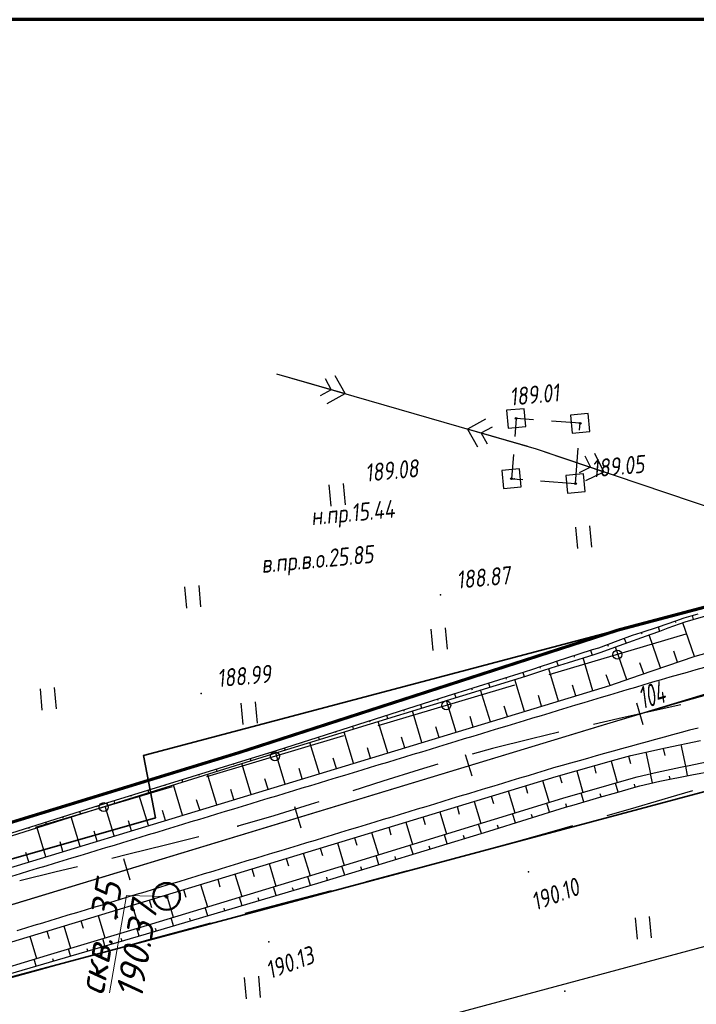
# Model space of a CAD drawing. Header units: millimetres. Extents: x 1808 to 2912, y -1045 to 155.
# Tile 5 of 43: x 2055 to 2131, y -866 to -756. Entities that reach past the tile are written whole.
import ezdxf

# ---------------------------------------------------------------- set-up
doc = ezdxf.new("R2010")
doc.units = ezdxf.units.MM
doc.linetypes.add('CONTI', pattern=[0])
for name, color, linetype, lineweight in [('10', 1, 'Continuous', 35), ('геология', 7, 'Continuous', 20), ('КОПИЯ_ОСЬ_13_ОТКОСЫ', 7, 'Continuous', 30), ('КОПИЯ_ОСЬ_ГРАНИЦЫ_ПОЛОС', 7, 'Continuous', 30), ('ОСЬ_ВЕРХ_ПОКРЫТИЯ_ГРАНИЦЫ_ПОЛОС', 7, 'Continuous', 30), ('ОСЬ_ВЕРХ_ПОКРЫТИЯ_ОСЬ', 1, 'Continuous', 30)]:
    doc.layers.add(name, color=color, linetype=linetype, lineweight=lineweight)
for name, color, linetype in [('_Оформление', 7, 'Continuous'), ('_Ростелеком', 6, 'Continuous'), ('NAD_MDEFAULT', 7, 'CONTI'), ('PI_OTDEFAULT', 172, 'CONTI'), ('PI_TTDEFAULT', 5, 'CONTI'), ('PLN_O', 7, 'CONTI'), ('SIT_LDEFAULT', 7, 'CONTI'), ('USLZNDEFAULT', 7, 'CONTI'), ('ZAPSKDEFAULT', 7, 'CONTI'), ('КОПИЯ_ОСЬ_ТАНГЕНСЫ', 1, 'Continuous'), ('ОСЬ_ВЕРХ_ПОКРЫТИЯ_ПИКЕТЫ', 1, 'Continuous')]:
    doc.layers.add(name, color=color, linetype=linetype)
doc.styles.add('eskd', font='isocpeur.ttf', dxfattribs={"width": 1.2, "height": 2})
doc.styles.get("Standard").update_dxf_attribs({"font": 'isocpeui.ttf'})
doc.styles.add('ГОСТ', font='isocpeur.ttf', dxfattribs={"height": 4})
doc.linetypes.add('Связь', pattern='A,12.5,[130,ltypeshp.shx,S=1,R=-30,X=0,Y=0.9],1,[130,ltypeshp.shx,S=1,R=-30,X=0,Y=0.9],1,[130,ltypeshp.shx,S=1,R=-30,X=0,Y=0.9],4.5', length=19)

# ---------------------------------------------------------------- blocks, each defined once
blk = doc.blocks.new('BL_2011')
at = {"color": 0}
for p, q in [((0, 0), (0, 2.4)), ((1.6, 0), (1.6, 2.4))]:
    blk.add_line(p, q, dxfattribs=at)
blk = doc.blocks.new('BL_27')
at = {"color": 0}
for p, q in [((1, 1), (-1, 1)), ((-1, 1), (-1, -1)), ((1, -1), (1, 1)), ((-1, -1), (1, -1))]:
    blk.add_line(p, q, dxfattribs=at)
blk.add_circle((0, 0), 0.1, dxfattribs=at)

msp = doc.modelspace()

# ---------------------------------------------------------------- linework, layer by layer
at = {"layer": '10'}
for points in [[(2370.52, -814.78), (2340.8, -809.75), (2326.22, -807.28), (2312.08, -805.76), (2278.54, -802.18), (2261.97, -800.24), (2163.25, -813), (2163.25, -813), (2069.02, -837.92), (2070.37, -844.9), (2007.36, -862.93), (1993.22, -867.8), (1864.53, -912.06), (1853.36, -914.89)], [(2650.1, -861.16), (2626.95, -857.05), (2570.11, -856.09), (2565.26, -865.7), (2519.43, -865.27), (2470.7, -857.69), (2465.22, -856.38), (2469.16, -847.43), (2442.03, -843.61), (2381.61, -830.69), (2299.11, -815.87), (2220.12, -825.4), (2217.18, -825.21), (2172.07, -831.2), (2010.75, -874.33), (2006.06, -875.95), (1867.8, -923.77), (1857.45, -929.54)], [(1857.45, -929.54), (1867.8, -923.77), (2006.06, -875.95), (2010.75, -874.33), (2172.07, -831.2), (2217.18, -825.21), (2220.12, -825.4), (2299.11, -815.87), (2381.61, -830.69)]]:
    msp.add_lwpolyline(points, dxfattribs=at)
at = {"layer": '_Оформление', "lineweight": 70, "ltscale": 200}
msp.add_lwpolyline([(2910.36, -755.52), (1807.57, -755.52), (1807.57, -1041.4), (2910.36, -1041.4)], close=True, dxfattribs=at)
at = {"layer": '_Ростелеком', "color": 5, "linetype": 'Связь', "const_width": 0.35}
msp.add_lwpolyline([(2370.52, -814.78), (2340.8, -809.75), (2326.23, -807.2), (2312.08, -805.76), (2291.55, -803.57), (2261.95, -801.04), (2233.77, -804.47), (2208.72, -807.74), (2183.25, -810.74), (2183.25, -810.74), (2163.25, -813), (2122.18, -823.87), (2079.78, -837.58), (2042.87, -848.89), (2007.26, -861.09), (1958.59, -876.44), (1920.12, -889.79), (1878.5, -904.36), (1855.21, -912.13), (1852.76, -912.74)], dxfattribs=at)
at = {"layer": 'PI_TTDEFAULT', "color": 5}
for p in [(2110.76, -800.17, 189.01), (2110.54, -806.94, 189.08), (2117.4, -807.47, 189.05), (2102.28, -819.94, 188.87), (2075.48, -830.97, 188.99), (2079.6, -845.83, 190.29), (2112.13, -850.95, 190.1), (2083.07, -858.79, 190.13), (2116.21, -864.31, 190.42)]:
    msp.add_point(p, dxfattribs=at)
at = {"layer": 'PLN_O'}
for p, q in [((2129.76, -824.34), (2114.43, -828.9)), ((2110.59, -830.04), (2095.26, -834.59)), ((2091.42, -835.73), (2076.09, -840.29)), ((2072.25, -841.42), (2056.91, -845.98))]:
    msp.add_line(p, q, dxfattribs=at)
for centre in [(2122.1, -826.62), (2102.93, -832.31), (2083.75, -838), (2064.58, -843.7)]:
    msp.add_circle(centre, 0.5, dxfattribs=at)
at = {"layer": 'SIT_LDEFAULT', "color": 7}
for p, q in [((2083.91, -795.18), (2113.01, -803.58)), ((2084.87, -795.46), (2091.6, -797.39)), ((2089.38, -795.71), (2090.06, -796.96)), ((2091.6, -797.39), (2090.51, -795.42)), ((2090.06, -796.96), (2088.83, -797.64)), ((2089.61, -798.49), (2091.6, -797.39)), ((2107.31, -800.27), (2105.32, -801.37)), ((2110.76, -800.17), (2110.6, -802.2)), ((2112.71, -800.32), (2110.76, -800.17)), ((2112.05, -803.31), (2105.32, -801.37)), ((2105.32, -801.37), (2106.42, -803.34)), ((2106.86, -801.8), (2108.1, -801.12)), ((2117.93, -800.72), (2114.71, -800.48)), ((2117.86, -801.49), (2117.93, -800.72)), ((2107.54, -803.05), (2106.86, -801.8)), ((2113.01, -803.58), (2256.76, -852.19)), ((2117.4, -807.47), (2117.71, -803.49)), ((2110.45, -804.21), (2110.23, -806.92)), ((2113.96, -803.91), (2120.59, -806.14)), ((2118.45, -804.36), (2119.07, -805.63)), ((2120.59, -806.14), (2119.58, -804.11)), ((2119.07, -805.63), (2117.8, -806.26)), ((2110.23, -806.92), (2111.5, -807.02)), ((2118.56, -807.14), (2120.59, -806.14)), ((2113.5, -807.17), (2117.4, -807.47)), ((2129.2, -832.26), (2127, -832.74)), ((2127, -832.74), (2122.14, -833.82)), ((2122.14, -833.82), (2119.43, -834.43)), ((2115.53, -835.32), (2112.47, -836.04)), ((2112.47, -836.04), (2108.1, -837.15)), ((2108.1, -837.15), (2105.84, -837.77)), ((2102, -838.89), (2099.9, -839.52)), ((2099.9, -839.52), (2095.82, -840.8)), ((2095.82, -840.81), (2092.46, -841.88)), ((2128.75, -842.36), (2130.55, -841.83)), ((2087.7, -843.41), (2083.64, -844.66)), ((2088.65, -843.11), (2087.7, -843.41)), ((2124.18, -843.71), (2128.75, -842.36)), ((2120.96, -844.64), (2124.18, -843.71)), ((2083.64, -844.66), (2079.6, -845.83)), ((2110.79, -847.56), (2115.05, -846.36)), ((2115.05, -846.36), (2117.12, -845.76)), ((2075.22, -847.01), (2071.49, -847.97)), ((2107.48, -848.46), (2110.79, -847.56)), ((2071.49, -847.97), (2067.41, -848.97)), ((2067.41, -848.97), (2065.51, -849.44)), ((2098.5, -850.85), (2102.6, -849.78)), ((2102.6, -849.78), (2103.63, -849.5)), ((2059.26, -850.95), (2055.18, -851.95)), ((2061.63, -850.38), (2059.25, -850.96)), ((2094.4, -851.91), (2098.5, -850.85)), ((2093.95, -852.02), (2094.4, -851.91)), ((2086.2, -854.05), (2090.08, -853.03)), ((2082.11, -855.14), (2086.2, -854.05)), ((2080.43, -855.59), (2082.11, -855.14)), ((2073.83, -857.39), (2076.56, -856.65)), ((2084.14, -872.1), (2143.67, -856.11)), ((2069.64, -858.54), (2073.83, -857.39)), ((2066.91, -859.29), (2069.64, -858.54)), ((2057.08, -862), (2061.25, -860.85)), ((2061.25, -860.85), (2063.06, -860.35)), ((2053.42, -863.01), (2057.08, -862))]:
    msp.add_line(p, q, dxfattribs=at)
at = {"layer": 'геология', "color": 1, "linetype": 'Continuous'}
for p, q in [((2065.24, -864.51), (2067.12, -853.58)), ((2067.12, -853.58), (2071.57, -853.72))]:
    msp.add_line(p, q, dxfattribs=at)
at = {"layer": 'геология', "color": 1, "linetype": 'Continuous', "lineweight": 50}
for radius in [1.5, 0.103]:
    msp.add_circle((2071.62, -853.7), radius, dxfattribs=at)
at = {"layer": 'КОПИЯ_ОСЬ_13_ОТКОСЫ'}
for points in [[(2044.94, -849.54), (2064.93, -843.21), (2084.04, -837.31), (2103.09, -831.24), (2111.68, -828.56), (2112.64, -828.25), (2113.59, -827.93), (2114.54, -827.62), (2115.49, -827.29), (2116.44, -826.97), (2119.32, -826.06), (2120, -825.85), (2122.18, -825.05), (2123.8, -824.46), (2124.76, -824.13), (2126.69, -823.5), (2127.65, -823.17), (2128.62, -822.84), (2129.58, -822.51), (2131.14, -822.04)], [(2054.25, -846.93), (2065.01, -843.5), (2084.11, -837.56), (2111.83, -829.02), (2113.73, -828.41), (2114.69, -828.12), (2115.65, -827.82), (2116.61, -827.52), (2119.49, -826.61), (2120.16, -826.4), (2122.34, -825.6), (2125.87, -824.33), (2126.83, -823.98), (2127.78, -823.63), (2129.7, -822.95), (2134.7, -821.5)], [(2054.25, -846.93), (2065.01, -843.5), (2084.11, -837.56), (2111.83, -829.02), (2113.73, -828.41), (2114.69, -828.12), (2115.65, -827.82), (2116.61, -827.52), (2119.49, -826.61), (2120.16, -826.4), (2122.34, -825.6), (2125.87, -824.33), (2126.83, -823.98), (2127.78, -823.63), (2129.7, -822.95), (2134.7, -821.5)], [(2130.45, -822.25), (2130.59, -822.7)], [(2126.66, -823.51), (2126.82, -823.99)], [(2128.55, -822.86), (2128.61, -823.03)], [(2130.72, -826.82), (2129.43, -823.05)], [(2124.76, -824.13), (2124.82, -824.31)], [(2126.94, -828.12), (2125.66, -824.4)], [(2046.89, -852.66), (2118.67, -830.87), (2121.26, -830.09), (2124.58, -828.92), (2130.79, -826.8), (2135.76, -825.43)], [(2120.99, -825.48), (2121.06, -825.66)], [(2123.16, -829.43), (2121.87, -825.78)], [(2122.87, -824.8), (2123.07, -825.34)], [(2117.2, -826.73), (2117.25, -826.91)], [(2119.1, -826.13), (2119.28, -826.68)], [(2128.83, -827.47), (2128.4, -826.23)], [(2113.4, -828), (2113.45, -828.15)], [(2115.29, -827.36), (2115.48, -827.87)], [(2119.35, -830.66), (2118.25, -827)], [(2125.04, -828.77), (2124.62, -827.55)], [(2111.5, -828.61), (2111.64, -829.08)], [(2115.52, -831.82), (2114.43, -828.2)], [(2121.27, -830.09), (2120.85, -828.89)], [(2107.68, -829.81), (2107.82, -830.26)], [(2109.59, -829.21), (2109.64, -829.36)], [(2111.7, -832.99), (2110.61, -829.4)], [(2117.44, -831.24), (2117.07, -830.04)], [(2103.86, -831), (2104, -831.43)], [(2105.77, -830.4), (2105.82, -830.55)], [(2107.87, -834.15), (2106.78, -830.58)], [(2113.61, -832.41), (2113.25, -831.21)], [(2100.05, -832.21), (2100.18, -832.61)], [(2101.95, -831.6), (2102, -831.74)], [(2104.04, -835.31), (2102.96, -831.75)], [(2109.78, -833.57), (2109.42, -832.38)], [(2096.24, -833.42), (2096.35, -833.79)], [(2098.14, -832.82), (2098.18, -832.94)], [(2100.21, -836.47), (2099.14, -832.93)], [(2094.33, -834.03), (2094.37, -834.14)], [(2096.39, -837.63), (2095.32, -834.11)], [(2105.96, -834.73), (2105.6, -833.54)], [(2090.52, -835.24), (2090.55, -835.34)], [(2092.56, -838.79), (2091.49, -835.29)], [(2092.43, -834.64), (2092.53, -834.97)], [(2102.13, -835.89), (2101.77, -834.71)], [(2049.22, -860.31), (2115.24, -840.27), (2121.97, -838.38), (2123.6, -837.93), (2127.49, -837.07), (2131.39, -836.23)], [(2086.71, -836.46), (2086.74, -836.54)], [(2088.73, -839.96), (2087.67, -836.47)], [(2088.62, -835.85), (2088.71, -836.15)], [(2098.3, -837.05), (2097.94, -835.88)], [(2129.19, -836.7), (2129.71, -839.13)], [(2082.89, -837.66), (2082.92, -837.75)], [(2084.9, -841.12), (2083.85, -837.65)], [(2084.8, -837.06), (2084.89, -837.33)], [(2094.47, -838.21), (2094.12, -837.05)], [(2125.28, -837.55), (2125.81, -839.96)], [(2127.23, -837.12), (2127.41, -837.93)], [(2050.89, -862.5), (2058.3, -860.28), (2069.12, -857.02), (2092.56, -849.9), (2115.98, -842.7), (2123.65, -840.5), (2124.31, -840.31), (2126.54, -839.79), (2129.17, -839.24), (2130.14, -839.04), (2132.08, -838.64)], [(2050.89, -862.5), (2058.3, -860.28), (2069.12, -857.02), (2092.56, -849.9), (2115.98, -842.7), (2123.65, -840.5), (2124.31, -840.31), (2126.54, -839.79), (2129.17, -839.24), (2130.14, -839.04), (2132.08, -838.64)], [(2079.07, -838.84), (2079.1, -838.93)], [(2081.08, -842.28), (2080.03, -838.83)], [(2080.98, -838.25), (2081.06, -838.51)], [(2090.64, -839.38), (2090.29, -838.21)], [(2121.4, -838.54), (2122.08, -840.95)], [(2123.33, -838), (2123.55, -838.81)], [(2050.19, -863.5), (2058.53, -861.05), (2069.38, -857.9), (2088.57, -852.23), (2107.69, -846.39), (2116.29, -843.72), (2117.25, -843.45), (2120.12, -842.6), (2122.03, -842.05), (2123.94, -841.5), (2124.61, -841.31), (2126.83, -840.78), (2130.44, -840.08), (2132.87, -839.62)], [(2075.25, -840.02), (2075.28, -840.11)], [(2077.25, -843.44), (2076.21, -840.02)], [(2077.16, -839.43), (2077.24, -839.7)], [(2086.82, -840.54), (2086.47, -839.38)], [(2117.55, -839.62), (2118.23, -842.06)], [(2119.48, -839.08), (2119.7, -839.89)], [(2126.04, -840.97), (2125.81, -839.96)], [(2129.96, -840.17), (2129.76, -839.12)], [(2071.43, -841.2), (2071.46, -841.29)], [(2073.42, -844.6), (2072.39, -841.21)], [(2073.34, -840.61), (2073.42, -840.88)], [(2082.99, -841.7), (2082.64, -840.55)], [(2113.71, -840.73), (2114.45, -843.18)], [(2115.63, -840.16), (2115.86, -840.98)], [(2122.18, -842.01), (2121.89, -841.01)], [(2124.1, -841.45), (2124.01, -841.12)], [(2128, -840.56), (2127.93, -840.22)], [(2069.52, -841.79), (2069.6, -842.07)], [(2079.16, -842.86), (2078.82, -841.72)], [(2109.88, -841.89), (2110.63, -844.35)], [(2111.8, -841.31), (2112.04, -842.13)], [(2118.34, -843.13), (2118.04, -842.11)], [(2120.26, -842.56), (2120.16, -842.22)], [(2065.7, -842.97), (2065.78, -843.26)], [(2067.61, -842.38), (2067.64, -842.48)], [(2069.59, -845.76), (2068.57, -842.39)], [(2075.33, -844.02), (2074.99, -842.89)], [(2106.05, -843.06), (2106.81, -845.53)], [(2107.97, -842.47), (2108.22, -843.3)], [(2114.51, -844.28), (2114.19, -843.26)], [(2116.42, -843.69), (2116.32, -843.34)], [(2061.88, -844.17), (2061.97, -844.47)], [(2063.79, -843.57), (2063.82, -843.67)], [(2065.77, -846.93), (2064.75, -843.58)], [(2071.51, -845.18), (2071.17, -844.06)], [(2102.23, -844.22), (2102.98, -846.71)], [(2104.14, -843.64), (2104.39, -844.47)], [(2110.69, -845.46), (2110.37, -844.43)], [(2112.6, -844.87), (2112.49, -844.53)], [(2058.07, -845.38), (2058.16, -845.68)], [(2059.97, -844.78), (2060.01, -844.88)], [(2061.94, -848.09), (2060.94, -844.8)], [(2067.68, -846.35), (2067.34, -845.23)], [(2098.4, -845.38), (2099.16, -847.88)], [(2100.31, -844.8), (2100.57, -845.63)], [(2106.87, -846.64), (2106.55, -845.61)], [(2056.16, -845.99), (2056.19, -846.09)], [(2058.11, -849.25), (2057.13, -846.01)], [(2063.85, -847.51), (2063.52, -846.41)], [(2094.57, -846.54), (2095.33, -849.05)], [(2096.49, -845.96), (2096.74, -846.8)], [(2108.78, -846.06), (2108.67, -845.71)], [(2060.02, -848.67), (2059.7, -847.59)], [(2090.74, -847.7), (2091.51, -850.22)], [(2092.66, -847.12), (2092.91, -847.96)], [(2103.04, -847.81), (2102.73, -846.79)], [(2104.96, -847.23), (2104.85, -846.89)], [(2056.2, -849.83), (2055.87, -848.77)], [(2086.92, -848.87), (2087.68, -851.39)], [(2088.83, -848.28), (2089.09, -849.13)], [(2099.22, -848.98), (2098.91, -847.96)], [(2101.13, -848.4), (2101.03, -848.06)], [(2083.09, -850.03), (2083.86, -852.56)], [(2085, -849.45), (2085.26, -850.29)], [(2095.39, -850.15), (2095.08, -849.13)], [(2097.3, -849.56), (2097.2, -849.23)], [(2081.18, -850.61), (2081.43, -851.45)], [(2091.57, -851.32), (2091.26, -850.3)], [(2093.48, -850.73), (2093.38, -850.39)], [(2077.35, -851.77), (2077.6, -852.61)], [(2079.26, -851.19), (2080.03, -853.72)], [(2087.74, -852.48), (2087.44, -851.46)], [(2089.65, -851.9), (2089.55, -851.56)], [(2073.52, -852.93), (2073.78, -853.77)], [(2075.43, -852.35), (2076.2, -854.88)], [(2083.9, -853.61), (2083.61, -852.63)], [(2085.82, -853.04), (2085.72, -852.72)], [(2069.69, -854.09), (2069.95, -854.93)], [(2071.61, -853.51), (2072.37, -856.04)], [(2080.07, -854.74), (2079.78, -853.79)], [(2081.98, -854.18), (2081.89, -853.86)], [(2065.87, -855.26), (2066.12, -856.09)], [(2067.78, -854.67), (2068.54, -857.2)], [(2076.23, -855.88), (2075.96, -854.95)], [(2078.15, -855.31), (2078.06, -855)], [(2062.04, -856.42), (2062.29, -857.25)], [(2063.95, -855.84), (2064.71, -858.35)], [(2072.39, -857.01), (2072.13, -856.11)], [(2074.31, -856.44), (2074.22, -856.14)], [(2058.21, -857.58), (2058.46, -858.41)], [(2060.12, -857), (2060.88, -859.5)], [(2068.56, -858.14), (2068.3, -857.27)], [(2070.48, -857.58), (2070.39, -857.29)], [(2056.3, -858.16), (2057.05, -860.65)], [(2064.71, -859.25), (2064.47, -858.42)], [(2066.64, -858.7), (2066.55, -858.42)], [(2060.87, -860.37), (2060.64, -859.58)], [(2062.79, -859.81), (2062.72, -859.55)], [(2057.03, -861.49), (2056.81, -860.73)], [(2058.95, -860.92), (2058.88, -860.67)]]:
    msp.add_lwpolyline(points, dxfattribs=at)
at = {"layer": 'КОПИЯ_ОСЬ_ГРАНИЦЫ_ПОЛОС'}
msp.add_lwpolyline([(2131.83, -828.06), (2130.86, -828.33), (2129.9, -828.61), (2128.93, -828.89), (2127.97, -829.16), (2127, -829.44), (2126.04, -829.72), (2125.07, -830.01), (2124.11, -830.29), (2123.15, -830.57), (2122.19, -830.86), (2121.23, -831.15), (2120.27, -831.43), (2119.31, -831.72), (2118.35, -832.01), (2117.39, -832.3), (2116.43, -832.59), (2115.47, -832.88), (2114.52, -833.17), (2113.56, -833.46), (2112.6, -833.75), (2111.65, -834.04), (2110.69, -834.33), (2109.73, -834.62), (2108.78, -834.91), (2107.82, -835.2), (2106.87, -835.49), (2105.91, -835.78), (2104.95, -836.07), (2104, -836.36), (2103.04, -836.65), (2102.08, -836.95), (2101.13, -837.24), (2100.17, -837.53), (2099.21, -837.82), (2098.26, -838.11), (2097.3, -838.4), (2096.35, -838.69), (2095.39, -838.98), (2094.43, -839.27), (2093.48, -839.56), (2092.52, -839.85), (2091.56, -840.14), (2090.61, -840.43), (2089.65, -840.72), (2088.69, -841.01), (2087.74, -841.3), (2086.78, -841.59), (2085.83, -841.88), (2084.87, -842.17), (2083.91, -842.46), (2082.96, -842.75), (2082, -843.04), (2081.04, -843.33), (2080.09, -843.62), (2079.13, -843.91), (2078.17, -844.2), (2077.22, -844.49), (2076.26, -844.78), (2075.31, -845.07), (2074.35, -845.36), (2073.39, -845.65), (2072.44, -845.95), (2071.48, -846.24), (2070.52, -846.53), (2069.57, -846.82), (2068.61, -847.11), (2067.65, -847.4), (2066.7, -847.69), (2065.74, -847.98), (2064.78, -848.27), (2063.83, -848.56), (2062.87, -848.85), (2061.92, -849.14), (2060.96, -849.43), (2060, -849.72), (2059.05, -850.01), (2058.09, -850.3), (2057.13, -850.59), (2056.18, -850.88), (2055.22, -851.17), (2054.26, -851.46)], dxfattribs=at)
at = {"layer": 'КОПИЯ_ОСЬ_ТАНГЕНСЫ'}
msp.add_line((2004.19, -869.8), (2152.57, -824.75), dxfattribs=at)
at = {"layer": 'ОСЬ_ВЕРХ_ПОКРЫТИЯ_ГРАНИЦЫ_ПОЛОС'}
for points in [[(2046.89, -852.66), (2118.67, -830.87), (2121.26, -830.09), (2124.58, -828.92), (2130.79, -826.8), (2135.76, -825.43)], [(2131.13, -834.85), (2130.18, -835.1), (2129.22, -835.36), (2128.27, -835.61), (2127.32, -835.87), (2126.37, -836.13), (2125.42, -836.39), (2124.47, -836.65), (2123.52, -836.91), (2122.57, -837.18), (2121.61, -837.44), (2120.66, -837.71), (2119.71, -837.97), (2118.76, -838.24), (2117.81, -838.51), (2116.85, -838.77), (2115.9, -839.04), (2114.95, -839.31), (2114, -839.6), (2113.04, -839.89), (2112.09, -840.18), (2111.13, -840.47), (2110.18, -840.76), (2109.23, -841.05), (2108.27, -841.34), (2107.32, -841.63), (2106.37, -841.92), (2105.41, -842.21), (2104.46, -842.49), (2103.5, -842.78), (2102.55, -843.07), (2101.6, -843.36), (2100.64, -843.65), (2099.69, -843.94), (2098.73, -844.23), (2097.78, -844.52), (2096.83, -844.81), (2095.87, -845.1), (2094.92, -845.39), (2093.97, -845.68), (2093.01, -845.97), (2092.06, -846.26), (2091.1, -846.55), (2090.15, -846.84), (2089.2, -847.13), (2088.24, -847.42), (2087.29, -847.71), (2086.34, -848), (2085.38, -848.29), (2084.43, -848.58), (2083.47, -848.86), (2082.52, -849.15), (2081.57, -849.44), (2080.61, -849.73), (2079.66, -850.02), (2078.7, -850.31), (2077.75, -850.6), (2076.8, -850.89), (2075.84, -851.18), (2074.89, -851.47), (2073.94, -851.76), (2072.98, -852.05), (2072.03, -852.34), (2071.07, -852.63), (2070.12, -852.92), (2069.17, -853.21), (2068.21, -853.5), (2067.26, -853.79), (2066.31, -854.08), (2065.35, -854.37), (2064.4, -854.66), (2063.44, -854.95), (2062.49, -855.23), (2061.54, -855.52), (2060.58, -855.81), (2059.63, -856.1), (2058.67, -856.39), (2057.72, -856.68), (2056.77, -856.97), (2055.81, -857.26), (2054.86, -857.55)], [(2049.22, -860.31), (2115.24, -840.27), (2121.97, -838.38), (2123.6, -837.93), (2127.49, -837.07), (2131.39, -836.23)]]:
    msp.add_lwpolyline(points, dxfattribs=at)
at = {"layer": 'ОСЬ_ВЕРХ_ПОКРЫТИЯ_ОСЬ'}
msp.add_lwpolyline([(2048.76, -856.27), (2113.78, -836.53), (2113.78, -836.53), (2120.26, -834.57), (2123.04, -833.74), (2124.9, -833.18), (2126.75, -832.64), (2128.61, -832.1), (2130.47, -831.56), (2132.34, -831.04)], dxfattribs=at)
at = {"layer": 'ОСЬ_ВЕРХ_ПОКРЫТИЯ_ПИКЕТЫ'}
for p, q in [((2124.97, -834.47), (2124.26, -832.07)), ((2124.97, -834.47), (2124.26, -832.07)), ((2105.83, -840.25), (2105.1, -837.86)), ((2086.69, -846.06), (2085.97, -843.67)), ((2067.55, -851.87), (2066.83, -849.48))]:
    msp.add_line(p, q, dxfattribs=at)

# ---------------------------------------------------------------- block references
at = {"layer": 'USLZNDEFAULT', "color": 7, "rotation": 5.244115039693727}
for p in [(2110.76, -800.17), (2117.93, -800.72), (2110.23, -806.92), (2117.4, -807.47)]:
    msp.add_blockref('BL_27', p, dxfattribs=at)
at = {"layer": 'ZAPSKDEFAULT', "color": 7, "rotation": 5.244115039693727}
for p in [(2090.05, -809.99), (2117.65, -814.74), (2073.88, -821.42), (2101.48, -826.16), (2057.71, -832.84), (2080.19, -834.46), (2124.33, -858.5), (2080.56, -865.18)]:
    msp.add_blockref('BL_2011', p, dxfattribs=at)

# ---------------------------------------------------------------- texts
at = {"layer": 'NAD_MDEFAULT', "color": 7, "style": 'eskd', "oblique": 10, "width": 0.8}
for s, p in [('н.пр.15.44', (2087.87, -812.14)), ('в.пр.в.о.25.85', (2082.3, -817.49))]:
    msp.add_text(s, height=2, rotation=5.2441, dxfattribs=at).set_placement(p)
at = {"layer": 'PI_OTDEFAULT', "color": 172, "style": 'eskd', "oblique": 10, "width": 0.8}
for s, rotation, p in [('189.01', 5.2441, (2110.11, -798.76)), ('189.08', 5.2441, (2093.94, -807.27)), ('189.05', 5.2441, (2119.29, -806.79)), ('188.87', 5.2441, (2104.17, -819.26)), ('188.99', 5.2441, (2077.36, -830.29)), ('190.10', 20.2441, (2112.92, -855.33)), ('190.13', 20.2441, (2083.2, -862.99))]:
    msp.add_text(s, height=2, rotation=rotation, dxfattribs=at).set_placement(p)
at = {"layer": 'геология', "color": 1, "style": 'ГОСТ', "oblique": 15}
for s, p in [('скв. 35', (2064.56, -864.9)), ('190.37', (2068.84, -865.35))]:
    msp.add_text(s, height=3, rotation=80.3441, dxfattribs=at).set_placement(p)
at = {"layer": 'ОСЬ_ВЕРХ_ПОКРЫТИЯ_ПИКЕТЫ', "width": 0.6}
msp.add_text('104', height=2.5, rotation=16.4793, dxfattribs=at).set_placement((2124.87, -832.75))

doc.saveas('drawing.dxf')
